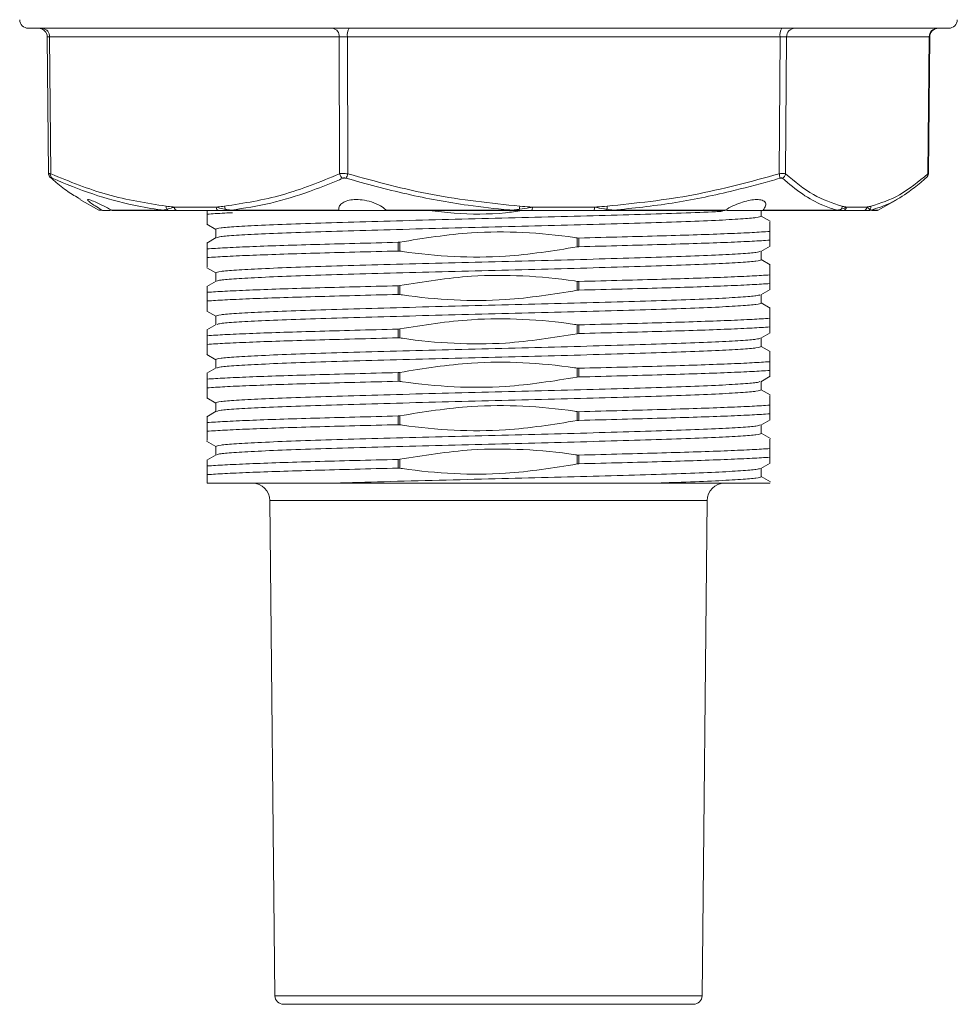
# Model space of a CAD drawing. Header units: millimetres. Extents: x 53 to 202, y 8 to 279.
# Tile 8 of 13: x 159 to 177, y 105 to 124. Entities that reach past the tile are written whole.
import ezdxf

# ---------------------------------------------------------------- set-up
doc = ezdxf.new("R2010")
doc.units = ezdxf.units.MM

msp = doc.modelspace()

# ---------------------------------------------------------------- linework, layer by layer
at = {"color": 7, "linetype": 'Continuous', "lineweight": 15}
for p, q in [((158.9761, 123.3433), (158.8108, 123.3433)), ((176.4658, 123.3433), (158.9761, 123.3433)), ((159.1723, 123.1783), (159.1982, 120.5547)), ((164.774, 123.1781), (159.2134, 123.1781)), ((159.2134, 123.1781), (159.2394, 120.5508)), ((164.7825, 120.5508), (164.774, 123.1781)), ((164.9316, 123.1781), (164.9402, 120.5508)), ((173.231, 123.1781), (164.9316, 123.1781)), ((173.2136, 120.5508), (173.231, 123.1781)), ((173.3566, 123.1781), (173.3392, 120.5508)), ((176.0954, 123.1781), (173.3566, 123.1781)), ((176.0694, 120.5508), (176.0954, 123.1781)), ((176.0784, 120.5547), (176.1043, 123.1783)), ((159.8, 120.0605), (160.1607, 119.8523)), ((175.116, 119.8523), (175.4767, 120.0605)), ((160.2547, 119.8433), (160.3833, 119.8433)), ((160.4091, 119.8523), (161.4058, 119.8523)), ((161.4336, 119.8433), (160.4439, 119.8433)), ((161.6148, 119.9094), (162.4156, 119.9094)), ((162.4658, 119.8433), (161.665, 119.8433)), ((162.2383, 119.8433), (162.2383, 119.7728)), ((162.7002, 119.8523), (164.765, 119.8523)), ((164.7685, 119.8433), (162.7222, 119.8433)), ((164.7685, 119.8433), (165.6767, 119.8433)), ((165.6789, 119.8523), (168.1002, 119.8523)), ((168.0982, 119.8433), (165.6974, 119.8433)), ((169.6606, 119.8433), (168.4654, 119.8433)), ((168.4782, 119.9094), (169.6734, 119.9094)), ((172.152, 119.8433), (170.0214, 119.8433)), ((170.0321, 119.8523), (172.1803, 119.8523)), ((172.2036, 119.8433), (172.8919, 119.8433)), ((172.8716, 119.7352), (172.8716, 119.8433)), ((174.3029, 119.8433), (172.8919, 119.8433)), ((172.9082, 119.8523), (174.3327, 119.8523)), ((174.8331, 119.8433), (174.4387, 119.8433)), ((174.5018, 119.9094), (174.8962, 119.9094)), ((175.0826, 119.8433), (174.9912, 119.8433)), ((162.2431, 119.7762), (162.2383, 119.7728)), ((173.0438, 119.6387), (172.8716, 119.7382)), ((162.2329, 119.5813), (162.405, 119.4818)), ((162.405, 119.4848), (162.405, 119.3215)), ((173.0335, 119.4438), (173.0383, 119.4472)), ((173.0335, 119.4438), (173.0335, 119.2771)), ((173.0383, 119.4472), (173.0383, 119.2751)), ((162.4121, 119.3256), (162.2327, 119.222)), ((169.3406, 119.3199), (169.3712, 119.3179)), ((169.3406, 119.3199), (169.3406, 119.1478)), ((169.3712, 119.3179), (169.3712, 119.1512)), ((173.0383, 119.2751), (173.0335, 119.2771)), ((162.2383, 119.1116), (162.2431, 119.1096)), ((162.2383, 119.1116), (162.2383, 118.9395)), ((162.2431, 119.1096), (162.2431, 118.9429)), ((165.9054, 119.2355), (165.936, 119.2389)), ((165.9054, 119.2355), (165.9054, 119.0688)), ((165.936, 119.0668), (165.9054, 119.0688)), ((165.936, 119.2389), (165.936, 119.0668)), ((169.3712, 119.1512), (169.3406, 119.1478)), ((172.8646, 119.0611), (173.0439, 119.1647)), ((172.8716, 118.9019), (172.8716, 119.0652)), ((162.2431, 118.9429), (162.2383, 118.9395)), ((173.0438, 118.8053), (172.8716, 118.9049)), ((162.2327, 118.748), (162.405, 118.6485)), ((162.405, 118.6515), (162.405, 118.4882)), ((173.0335, 118.6104), (173.0383, 118.6138)), ((173.0335, 118.6104), (173.0335, 118.4438)), ((173.0383, 118.6138), (173.0383, 118.4417)), ((162.4132, 118.4929), (162.2328, 118.3887)), ((165.9054, 118.4021), (165.936, 118.4056)), ((165.9054, 118.4021), (165.9054, 118.2355)), ((165.936, 118.4056), (165.936, 118.2335)), ((169.3406, 118.4865), (169.3712, 118.4845)), ((169.3406, 118.4865), (169.3406, 118.3144)), ((169.3712, 118.3179), (169.3406, 118.3144)), ((169.3712, 118.4845), (169.3712, 118.3179)), ((172.863, 118.2269), (173.0438, 118.3313)), ((173.0383, 118.4417), (173.0335, 118.4438)), ((162.2383, 118.2783), (162.2431, 118.2762)), ((162.2383, 118.2783), (162.2383, 118.1062)), ((162.2431, 118.2762), (162.2431, 118.1096)), ((165.936, 118.2335), (165.9054, 118.2355)), ((172.8716, 118.0685), (172.8716, 118.2318)), ((162.2431, 118.1096), (162.2383, 118.1062)), ((173.0439, 117.9719), (172.8716, 118.0715)), ((162.2328, 117.9146), (162.405, 117.8151)), ((162.405, 117.8181), (162.405, 117.6548)), ((173.0335, 117.7771), (173.0383, 117.7805)), ((173.0335, 117.7771), (173.0335, 117.6104)), ((173.0383, 117.7805), (173.0383, 117.6084)), ((162.4137, 117.6599), (162.2329, 117.5554)), ((165.9054, 117.5688), (165.936, 117.5722)), ((165.9054, 117.5688), (165.9054, 117.4021)), ((165.936, 117.5722), (165.936, 117.4001)), ((169.3406, 117.6532), (169.3712, 117.6512)), ((169.3406, 117.6532), (169.3406, 117.4811)), ((169.3712, 117.6512), (169.3712, 117.4845)), ((173.0383, 117.6084), (173.0335, 117.6104)), ((162.2383, 117.4449), (162.2431, 117.4429)), ((162.2383, 117.4449), (162.2383, 117.2728)), ((162.2431, 117.4429), (162.2431, 117.2762)), ((165.936, 117.4001), (165.9054, 117.4021)), ((169.3712, 117.4845), (169.3406, 117.4811)), ((172.8649, 117.3946), (173.0439, 117.4981)), ((172.8716, 117.2352), (172.8716, 117.3985)), ((162.2431, 117.2762), (162.2383, 117.2728)), ((173.0439, 117.1386), (172.8716, 117.2382)), ((162.2328, 117.0813), (162.405, 116.9818)), ((162.405, 116.9848), (162.405, 116.8215)), ((162.4126, 116.8259), (162.2328, 116.722)), ((169.3406, 116.8199), (169.3712, 116.8179)), ((169.3406, 116.8199), (169.3406, 116.6478)), ((169.3712, 116.8179), (169.3712, 116.6512)), ((173.0335, 116.9438), (173.0383, 116.9472)), ((173.0335, 116.9438), (173.0335, 116.7771)), ((173.0383, 116.9472), (173.0383, 116.7751)), ((162.2383, 116.6116), (162.2431, 116.6096)), ((162.2383, 116.6116), (162.2383, 116.4395)), ((162.2431, 116.6096), (162.2431, 116.4429)), ((165.9054, 116.7355), (165.936, 116.7389)), ((165.9054, 116.7355), (165.9054, 116.5688)), ((165.936, 116.7389), (165.936, 116.5668)), ((169.3712, 116.6512), (169.3406, 116.6478)), ((172.8629, 116.5601), (173.0438, 116.6646)), ((173.0383, 116.7751), (173.0335, 116.7771)), ((162.2431, 116.4429), (162.2383, 116.4395)), ((165.936, 116.5668), (165.9054, 116.5688)), ((172.8716, 116.4019), (172.8716, 116.5652)), ((162.2327, 116.248), (162.405, 116.1485)), ((173.0438, 116.3054), (172.8716, 116.4048)), ((162.405, 116.1515), (162.405, 115.9882)), ((173.0335, 116.1104), (173.0383, 116.1138)), ((173.0335, 116.1104), (173.0335, 115.9438)), ((173.0383, 116.1138), (173.0383, 115.9417)), ((162.4118, 115.9921), (162.2327, 115.8886)), ((165.9054, 115.9021), (165.936, 115.9056)), ((165.9054, 115.9021), (165.9054, 115.7355)), ((165.936, 115.9056), (165.936, 115.7335)), ((169.3406, 115.9865), (169.3712, 115.9845)), ((169.3406, 115.9865), (169.3406, 115.8144)), ((169.3712, 115.9845), (169.3712, 115.8179)), ((173.0383, 115.9417), (173.0335, 115.9438)), ((162.2383, 115.7783), (162.2431, 115.7762)), ((162.2383, 115.7783), (162.2383, 115.6062)), ((162.2431, 115.7762), (162.2431, 115.6096)), ((165.936, 115.7335), (165.9054, 115.7355)), ((169.3712, 115.8179), (169.3406, 115.8144)), ((172.8644, 115.7276), (173.0439, 115.8314)), ((172.8716, 115.5685), (172.8716, 115.7318)), ((162.2431, 115.6096), (162.2383, 115.6062)), ((173.0477, 115.4697), (172.8716, 115.5715)), ((162.2265, 115.4183), (162.405, 115.3152)), ((162.405, 115.3181), (162.405, 115.1549)), ((162.4124, 115.1592), (162.2327, 115.0553)), ((169.3406, 115.1532), (169.3712, 115.1512)), ((169.3406, 115.1532), (169.3406, 114.9811)), ((169.3712, 115.1512), (169.3712, 114.9845)), ((173.0335, 115.2771), (173.0383, 115.2805)), ((173.0335, 115.2771), (173.0335, 115.1104)), ((173.0383, 115.1084), (173.0335, 115.1104)), ((173.0383, 115.2805), (173.0383, 115.1084)), ((162.2383, 114.9449), (162.2431, 114.9429)), ((162.2383, 114.9449), (162.2383, 114.7728)), ((162.2431, 114.9429), (162.2431, 114.7762)), ((165.9054, 115.0688), (165.936, 115.0722)), ((165.9054, 115.0688), (165.9054, 114.9021)), ((165.936, 115.0722), (165.936, 114.9001)), ((169.3712, 114.9845), (169.3406, 114.9811)), ((172.8638, 114.8939), (173.0438, 114.998)), ((162.2431, 114.7762), (162.2383, 114.7728)), ((162.2383, 114.7728), (162.2383, 114.61)), ((165.936, 114.9001), (165.9054, 114.9021)), ((172.8716, 114.7352), (172.8716, 114.8985)), ((173.0494, 114.6355), (172.8716, 114.7382)), ((164.5684, 114.61), (170.7083, 114.61)), ((173.0383, 114.61), (173.0383, 114.6164)), ((163.4418, 114.2802), (163.5413, 104.7749)), ((171.7353, 104.7749), (171.8349, 114.2802)), ((171.5687, 104.61), (163.708, 104.61))]:
    msp.add_line(p, q, dxfattribs=at)
at = {"color": 8, "linetype": 'Continuous', "lineweight": 15}
for p, q in [((160.1607, 119.8523), (160.223, 119.8523)), ((162.2431, 119.8433), (162.2431, 119.7762)), ((174.9703, 119.8523), (175.116, 119.8523)), ((171.8349, 114.2802), (163.4418, 114.2802)), ((163.5413, 104.7749), (167.6383, 104.7749)), ((167.6383, 104.7749), (171.7353, 104.7749))]:
    msp.add_line(p, q, dxfattribs=at)
at = {"color": 7, "linetype": 'Continuous', "lineweight": 15, "flags": 128}
for points in [[(159.2354, 120.4769), (159.242, 120.4717), (159.2528, 120.4651)], [(176.0239, 120.4651), (176.0347, 120.4717), (176.0411, 120.4768)], [(169.9129, 119.8701), (169.9117, 119.8642), (169.9104, 119.8589), (169.9089, 119.8543), (169.9073, 119.8504), (169.9056, 119.8473), (169.9038, 119.8451), (169.9019, 119.8438), (169.9001, 119.8433)]]:
    msp.add_lwpolyline(points, dxfattribs=at)
at = {"color": 7, "linetype": 'Continuous', "lineweight": 15}
for centre, radius, start, end in [((158.8108, 123.51), 0.1667, 180.5, 270), ((176.4658, 123.51), 0.1667, 270, 359.5), ((159.0056, 123.1767), 0.1667, 0.86955, 90), ((159.0642, 123.195), 0.1502, 353.52813, 80.94874), ((164.6248, 123.195), 0.1502, 353.52813, 80.94874), ((165.1696, 123.2176), 0.2412, 148.58484, 189.42263), ((173.4689, 123.2176), 0.2412, 148.58484, 189.42263), ((173.5188, 123.1811), 0.1623, 91.61164, 181.06081), ((176.2576, 123.1811), 0.1623, 91.61164, 181.06081), ((176.271, 123.1767), 0.1667, 90, 179.77997), ((159.3206, 120.5288), 0.0841, 164.86419, 229.27135), ((164.9069, 120.5732), 0.1264, 190.2107, 238.83426), ((164.6263, 120.6298), 0.3237, 329.40705, 345.87129), ((172.9574, 120.4667), 0.2696, 359.66342, 18.18599), ((173.2319, 120.5629), 0.1079, 295.02329, 353.59013), ((161.4339, 119.892), 0.0487, 234.74658, 269.61028), ((161.5728, 119.9233), 0.1187, 177.22034, 206.61174), ((161.5108, 119.8931), 0.0498, 207.43096, 267.42094), ((161.6744, 119.9026), 0.0601, 173.52813, 260.94874), ((162.4752, 119.9026), 0.0601, 173.52813, 260.94874), ((162.7019, 119.9347), 0.1262, 182.54321, 210.75975), ((162.635, 119.8888), 0.0455, 204.15352, 266.14457), ((162.7229, 119.8768), 0.0335, 227.15167, 268.67917), ((168.0836, 119.8514), 0.0167, 331.05885, 2.97742), ((168.1923, 119.8668), 0.039, 323.01801, 4.92746), ((167.8035, 119.9561), 0.4361, 348.63386, 356.44817), ((168.383, 119.8936), 0.0965, 328.58484, 9.42263), ((169.5783, 119.8936), 0.0965, 328.58484, 9.42263), ((169.4864, 119.8994), 0.4275, 356.07757, 3.98171), ((170.0189, 119.8572), 0.0141, 280.36117, 339.49857), ((174.3027, 119.8983), 0.055, 270.20897, 303.11575), ((174.3524, 119.904), 0.0606, 270.63798, 326.08391), ((174.3177, 119.9321), 0.1053, 323.91666, 358.32711), ((174.4369, 119.9082), 0.0649, 271.61164, 1.06081), ((174.8313, 119.9082), 0.0649, 271.61164, 1.06081), ((174.9061, 119.9066), 0.0633, 270.33073, 324.78926), ((174.9375, 119.9077), 0.0644, 270.03168, 300.53691), ((174.8738, 119.9273), 0.1016, 325.74791, 1.00356), ((175.0826, 119.91), 0.0667, 270, 300), ((163.1085, 114.2767), 0.3333, 0.6, 90), ((172.1682, 114.2767), 0.3333, 90, 179.4), ((163.708, 104.7767), 0.1667, 180.6, 270), ((171.5687, 104.7767), 0.1667, 270, 359.4)]:
    msp.add_arc(centre, radius, start, end, dxfattribs=at)
at = {"color": 8, "linetype": 'Continuous', "lineweight": 15}
msp.add_arc((175.9817, 120.542), 0.0882, 312.36502, 5.75951, dxfattribs=at)
for centre, major_axis, start_param, end_param in [((159.339, 123.1767), (0.1667, -0.0016), 2.424228, 3.140662), ((175.9376, 123.1767), (0.1667, 0.0016), 5.9533964, 6.2843006)]:
    msp.add_ellipse(centre, major_axis=major_axis, ratio=0.0019402, start_param=start_param, end_param=end_param, dxfattribs=at)
at = {"color": 7, "linetype": 'Continuous', "lineweight": 15}
for centre, major_axis, ratio, start_param, end_param in [((164.8995, 123.1767), (0.1667, -0.0005), 0.0095331, 1.3770602, 2.4242138), ((173.1989, 123.1767), (0.1667, 0.0011), 0.0075912, 0.3296591, 1.3768127)]:
    msp.add_ellipse(centre, major_axis=major_axis, ratio=ratio, start_param=start_param, end_param=end_param, dxfattribs=at)
at = {"color": 8, "linetype": 'Continuous', "lineweight": 15}
for points, knots in [([(159.1999, 120.5547), (159.1995, 120.5551), (159.198, 120.5564), (159.2103, 120.5555), (159.2297, 120.5523), (159.2394, 120.5508)], [0, 0, 0, 0, 0.16187373, 0.58519888, 1, 1, 1, 1]), ([(176.0694, 120.5508), (176.072, 120.5517), (176.0775, 120.5537), (176.077, 120.5544), (176.0767, 120.5547)], [0, 0, 0, 0, 0.4748711, 1, 1, 1, 1])]:
    msp.add_open_spline(points, degree=3, knots=knots, dxfattribs=at)
at = {"color": 7, "linetype": 'Continuous', "lineweight": 15}
for points, knots in [([(159.1991, 120.5547), (159.1992, 120.548), (159.1995, 120.5332), (159.2073, 120.5125), (159.2182, 120.4947), (159.2283, 120.4833), (159.2338, 120.4786), (159.2355, 120.4771)], [0, 0, 0, 0, 0.2173738, 0.4790818, 0.7075879, 0.9070169, 1, 1, 1, 1]), ([(159.2394, 120.5508), (159.6014, 120.4027), (160.3292, 120.105), (161.0779, 119.9879), (161.4542, 119.9291)], [0, 0, 0, 0, 0.4973797, 1, 1, 1, 1]), ([(159.2657, 120.4651), (159.2618, 120.4667), (159.2539, 120.4699), (159.2487, 120.4706), (159.249, 120.4686), (159.2518, 120.466), (159.2528, 120.4651)], [0, 0, 0, 0, 0.2859105, 0.5727354, 0.8483349, 1, 1, 1, 1]), ([(159.2528, 120.4651), (159.2735, 120.4469), (159.3774, 120.3562), (159.5601, 120.207), (159.7245, 120.1131), (159.8041, 120.0676)], [0, 0, 0, 0, 0.1142713, 0.5714426, 1, 1, 1, 1]), ([(161.4058, 119.8523), (161.3896, 119.8542), (161.1986, 119.8768), (160.7427, 119.9552), (160.0422, 120.1466), (159.525, 120.3587), (159.2657, 120.4651)], [0, 0, 0, 0, 0.0223282, 0.2635092, 0.6307845, 1, 1, 1, 1]), ([(162.5759, 119.9291), (162.9471, 119.987), (163.6942, 120.1037), (164.4183, 120.4011), (164.7825, 120.5508)], [0, 0, 0, 0, 0.4968726, 1, 1, 1, 1]), ([(164.8415, 120.4651), (164.7993, 120.4469), (164.5885, 120.3559), (164.1304, 120.1787), (163.4597, 119.9693), (162.9538, 119.8914), (162.7002, 119.8523)], [0, 0, 0, 0, 0.0602703, 0.3013971, 0.6497219, 1, 1, 1, 1]), ([(164.7825, 120.5508), (164.7885, 120.5517), (164.8056, 120.5542), (164.8418, 120.5562), (164.8905, 120.5556), (164.9238, 120.5524), (164.9402, 120.5508)], [0, 0, 0, 0, 0.1495992, 0.4263689, 0.7161015, 1, 1, 1, 1]), ([(164.9049, 120.4651), (164.8984, 120.4667), (164.8852, 120.4699), (164.8653, 120.4706), (164.8507, 120.4686), (164.8439, 120.466), (164.8415, 120.4651)], [0, 0, 0, 0, 0.2859105, 0.5727354, 0.8483349, 1, 1, 1, 1]), ([(168.1002, 119.8523), (168.0761, 119.8542), (167.7909, 119.8768), (167.1102, 119.9552), (166.0642, 120.1466), (165.292, 120.3587), (164.9049, 120.4651)], [0, 0, 0, 0, 0.0223282, 0.2635092, 0.6307845, 1, 1, 1, 1]), ([(164.9402, 120.5508), (165.4788, 120.4027), (166.5618, 120.105), (167.6779, 119.9879), (168.2388, 119.9291)], [0, 0, 0, 0, 0.49737967, 1, 1, 1, 1]), ([(169.9129, 119.9291), (170.4677, 119.987), (171.5841, 120.1037), (172.6682, 120.4011), (173.2136, 120.5508)], [0, 0, 0, 0, 0.4968726, 1, 1, 1, 1]), ([(173.2271, 120.4651), (173.1641, 120.4469), (172.8494, 120.3559), (172.1659, 120.1787), (171.1654, 119.9693), (170.4106, 119.8914), (170.0321, 119.8523)], [0, 0, 0, 0, 0.0602703, 0.3013971, 0.6497219, 1, 1, 1, 1]), ([(173.2136, 120.5508), (173.222, 120.5517), (173.246, 120.5542), (173.2829, 120.5562), (173.319, 120.5556), (173.3325, 120.5524), (173.3392, 120.5508)], [0, 0, 0, 0, 0.1495992, 0.4263689, 0.7161015, 1, 1, 1, 1]), ([(173.2776, 120.4651), (173.2749, 120.4667), (173.2696, 120.4699), (173.2549, 120.4706), (173.2399, 120.4686), (173.2304, 120.466), (173.2271, 120.4651)], [0, 0, 0, 0, 0.2859105, 0.5727354, 0.8483349, 1, 1, 1, 1]), ([(174.3327, 119.8523), (174.3248, 119.8542), (174.2306, 119.8768), (174.0058, 119.9552), (173.6602, 120.1466), (173.4054, 120.3587), (173.2776, 120.4651)], [0, 0, 0, 0, 0.0223282, 0.2635092, 0.6307845, 1, 1, 1, 1]), ([(173.3392, 120.5508), (173.5158, 120.4027), (173.8709, 120.105), (174.2383, 119.9879), (174.4229, 119.9291)], [0, 0, 0, 0, 0.4973797, 1, 1, 1, 1]), ([(176.0239, 120.4651), (176.0031, 120.4469), (175.8992, 120.3559), (175.6738, 120.1787), (175.344, 119.9693), (175.0951, 119.8914), (174.9703, 119.8523)], [0, 0, 0, 0, 0.06027034, 0.30139713, 0.6497219, 1, 1, 1, 1]), ([(174.9754, 119.9291), (175.1589, 119.987), (175.5282, 120.1037), (175.8882, 120.4011), (176.0694, 120.5508)], [0, 0, 0, 0, 0.4968726, 1, 1, 1, 1]), ([(176.0409, 120.4769), (176.0415, 120.4773), (176.0463, 120.4811), (176.0569, 120.4926), (176.071, 120.5151), (176.0791, 120.5379), (176.0776, 120.5521), (176.0773, 120.5548)], [0, 0, 0, 0, 0.0306128, 0.2535376, 0.5381442, 0.9114137, 1, 1, 1, 1]), ([(160.4091, 119.8523), (160.3548, 119.8812), (160.2407, 119.942), (160.0894, 120.0124), (159.9851, 120.0524), (159.9411, 120.0589), (159.9479, 120.0393), (159.9986, 119.9972), (160.0904, 119.9343), (160.1774, 119.8805), (160.223, 119.8523)], [0, 0, 0, 0, 0.1346573, 0.2833738, 0.4154942, 0.5310698, 0.6393323, 0.749519, 0.868839, 1, 1, 1, 1]), ([(165.6789, 119.8523), (165.6438, 119.8812), (165.5698, 119.942), (165.404, 120.0124), (165.2234, 120.0524), (165.0621, 120.0589), (164.9316, 120.0393), (164.8338, 119.9972), (164.7697, 119.9343), (164.7666, 119.8805), (164.765, 119.8523)], [0, 0, 0, 0, 0.1346573, 0.2833738, 0.4154942, 0.5310698, 0.6393323, 0.749519, 0.868839, 1, 1, 1, 1]), ([(172.9082, 119.8523), (172.9273, 119.8812), (172.9674, 119.942), (172.953, 120.0124), (172.8766, 120.0524), (172.7593, 120.0589), (172.6221, 120.0393), (172.4734, 119.9972), (172.3176, 119.9343), (172.2275, 119.8805), (172.1803, 119.8523)], [0, 0, 0, 0, 0.1346573, 0.2833738, 0.4154942, 0.5310698, 0.6393323, 0.749519, 0.868839, 1, 1, 1, 1]), ([(160.223, 119.8523), (160.2297, 119.849), (160.2398, 119.844), (160.251, 119.8435), (160.2547, 119.8433)], [0, 0, 0, 0, 0.6673535, 1, 1, 1, 1]), ([(160.4439, 119.8433), (160.4357, 119.844), (160.4235, 119.8451), (160.4127, 119.8505), (160.4091, 119.8523)], [0, 0, 0, 0, 0.66725601, 1, 1, 1, 1]), ([(161.4058, 119.8523), (161.414, 119.8552), (161.4311, 119.8613), (161.4545, 119.8671), (161.4666, 119.8701)], [0, 0, 0, 0, 0.4797764, 1, 1, 1, 1]), ([(161.5086, 119.8433), (161.4949, 119.8433), (161.469, 119.8433), (161.4449, 119.8433), (161.4336, 119.8433)], [0, 0, 0, 0, 0.5266032, 1, 1, 1, 1]), ([(161.4542, 119.9291), (161.498, 119.9242), (161.5515, 119.9182), (161.605, 119.9108), (161.6148, 119.9094)], [0, 0, 0, 0, 0.817072, 1, 1, 1, 1]), ([(161.4666, 119.8701), (161.5041, 119.8798), (161.5507, 119.8918), (161.6043, 119.9065), (161.6148, 119.9094)], [0, 0, 0, 0, 0.8054328, 1, 1, 1, 1]), ([(161.665, 119.8433), (161.6546, 119.8433), (161.601, 119.8433), (161.5499, 119.8433), (161.5086, 119.8433)], [0, 0, 0, 0, 0.1936075, 1, 1, 1, 1]), ([(162.405, 119.4848), (162.4246, 119.4937), (162.4637, 119.5114), (162.7747, 119.5365), (163.2578, 119.5628), (163.9143, 119.5895), (164.7119, 119.6148), (165.6221, 119.6408), (166.6112, 119.6675), (167.6383, 119.6931), (168.6656, 119.7188), (169.6539, 119.7455), (170.5668, 119.7716), (171.3543, 119.7968), (171.8843, 119.8173), (172.0857, 119.8286), (172.1308, 119.8311)], [0, 0, 0, 0, 0.0756119, 0.1501433, 0.2255793, 0.3013089, 0.3759677, 0.4511704, 0.5269591, 0.6018722, 0.6767852, 0.7525739, 0.8277766, 0.9024354, 0.978165, 1, 1, 1, 1]), ([(162.4156, 119.9094), (162.4253, 119.9108), (162.4787, 119.9182), (162.5322, 119.9242), (162.5759, 119.9291)], [0, 0, 0, 0, 0.182928, 1, 1, 1, 1]), ([(162.4156, 119.9094), (162.4569, 119.8989), (162.5135, 119.8845), (162.5765, 119.8732), (162.5935, 119.8701)], [0, 0, 0, 0, 0.7303679, 1, 1, 1, 1]), ([(162.632, 119.8433), (162.6166, 119.8433), (162.56, 119.8433), (162.5055, 119.8433), (162.4658, 119.8433)], [0, 0, 0, 0, 0.2705051, 1, 1, 1, 1]), ([(162.5935, 119.8701), (162.6091, 119.8674), (162.6426, 119.8617), (162.6801, 119.8555), (162.7002, 119.8523)], [0, 0, 0, 0, 0.466474, 1, 1, 1, 1]), ([(162.7222, 119.8433), (162.7059, 119.8433), (162.675, 119.8433), (162.6458, 119.8433), (162.632, 119.8433)], [0, 0, 0, 0, 0.5274223, 1, 1, 1, 1]), ([(164.765, 119.8523), (164.7655, 119.849), (164.7663, 119.844), (164.7679, 119.8435), (164.7685, 119.8433)], [0, 0, 0, 0, 0.6673535, 1, 1, 1, 1]), ([(165.6974, 119.8433), (165.6933, 119.844), (165.6871, 119.8451), (165.681, 119.8505), (165.6789, 119.8523)], [0, 0, 0, 0, 0.667256, 1, 1, 1, 1]), ([(168.2768, 119.8433), (168.1727, 119.8286), (167.743, 119.7675), (167.1436, 119.7737), (166.6566, 119.8261), (166.4964, 119.8433)], [0, 0, 0, 0, 0.1766282, 0.7290845, 1, 1, 1, 1]), ([(168.2234, 119.8433), (168.2015, 119.8433), (168.1599, 119.8433), (168.118, 119.8433), (168.0982, 119.8433)], [0, 0, 0, 0, 0.5266032, 1, 1, 1, 1]), ([(168.1002, 119.8523), (168.1211, 119.8552), (168.1645, 119.8613), (168.2083, 119.8671), (168.2311, 119.8701)], [0, 0, 0, 0, 0.4797764, 1, 1, 1, 1]), ([(168.4654, 119.8433), (168.4498, 119.8433), (168.3695, 119.8433), (168.2886, 119.8433), (168.2234, 119.8433)], [0, 0, 0, 0, 0.19360747, 1, 1, 1, 1]), ([(168.2311, 119.8701), (168.298, 119.8798), (168.3811, 119.8918), (168.4624, 119.9065), (168.4782, 119.9094)], [0, 0, 0, 0, 0.8054328, 1, 1, 1, 1]), ([(168.2388, 119.9291), (168.3041, 119.9242), (168.3839, 119.9182), (168.4636, 119.9108), (168.4782, 119.9094)], [0, 0, 0, 0, 0.817072, 1, 1, 1, 1]), ([(169.9001, 119.8433), (169.8786, 119.8433), (169.7991, 119.8433), (169.719, 119.8433), (169.6606, 119.8433)], [0, 0, 0, 0, 0.2705051, 1, 1, 1, 1]), ([(169.6734, 119.9094), (169.688, 119.9108), (169.7678, 119.9182), (169.8476, 119.9242), (169.9129, 119.9291)], [0, 0, 0, 0, 0.182928, 1, 1, 1, 1]), ([(169.6734, 119.9094), (169.7324, 119.8989), (169.8131, 119.8845), (169.8917, 119.8732), (169.9129, 119.8701)], [0, 0, 0, 0, 0.7303679, 1, 1, 1, 1]), ([(170.0214, 119.8433), (170.0003, 119.8433), (169.9601, 119.8433), (169.9193, 119.8433), (169.9001, 119.8433)], [0, 0, 0, 0, 0.5274223, 1, 1, 1, 1]), ([(169.9129, 119.8701), (169.9321, 119.8674), (169.9733, 119.8617), (170.0117, 119.8555), (170.0321, 119.8523)], [0, 0, 0, 0, 0.46647403, 1, 1, 1, 1]), ([(172.1803, 119.8523), (172.1741, 119.849), (172.1649, 119.844), (172.1552, 119.8435), (172.152, 119.8433)], [0, 0, 0, 0, 0.66735349, 1, 1, 1, 1]), ([(172.8919, 119.8433), (172.8959, 119.844), (172.9018, 119.8451), (172.9066, 119.8505), (172.9082, 119.8523)], [0, 0, 0, 0, 0.667256, 1, 1, 1, 1]), ([(174.3531, 119.8433), (174.3449, 119.8433), (174.3292, 119.8433), (174.3114, 119.8433), (174.3029, 119.8433)], [0, 0, 0, 0, 0.5266032, 1, 1, 1, 1]), ([(174.3327, 119.8523), (174.3454, 119.8552), (174.3717, 119.8613), (174.3921, 119.8671), (174.4028, 119.8701)], [0, 0, 0, 0, 0.4797764, 1, 1, 1, 1]), ([(174.4387, 119.8433), (174.4335, 119.8433), (174.4068, 119.8433), (174.3771, 119.8433), (174.3531, 119.8433)], [0, 0, 0, 0, 0.1936075, 1, 1, 1, 1]), ([(174.4028, 119.8701), (174.4322, 119.8798), (174.4687, 119.8918), (174.4964, 119.9065), (174.5018, 119.9094)], [0, 0, 0, 0, 0.8054328, 1, 1, 1, 1]), ([(174.4229, 119.9291), (174.4444, 119.9242), (174.4707, 119.9182), (174.497, 119.9108), (174.5018, 119.9094)], [0, 0, 0, 0, 0.817072, 1, 1, 1, 1]), ([(174.9064, 119.8433), (174.9002, 119.8433), (174.8774, 119.8433), (174.8518, 119.8433), (174.8331, 119.8433)], [0, 0, 0, 0, 0.2705051, 1, 1, 1, 1]), ([(174.8962, 119.9094), (174.901, 119.9108), (174.9274, 119.9182), (174.9538, 119.9242), (174.9754, 119.9291)], [0, 0, 0, 0, 0.182928, 1, 1, 1, 1]), ([(174.8962, 119.9094), (174.9138, 119.8989), (174.9378, 119.8845), (174.9535, 119.8732), (174.9578, 119.8701)], [0, 0, 0, 0, 0.7303679, 1, 1, 1, 1]), ([(174.9376, 119.8433), (174.9327, 119.8433), (174.9234, 119.8433), (174.9119, 119.8433), (174.9064, 119.8433)], [0, 0, 0, 0, 0.5274223, 1, 1, 1, 1]), ([(174.9578, 119.8701), (174.9613, 119.8674), (174.969, 119.8617), (174.9698, 119.8555), (174.9703, 119.8523)], [0, 0, 0, 0, 0.466474, 1, 1, 1, 1]), ([(162.2383, 119.7728), (162.2383, 119.6937), (162.2383, 119.5815), (162.2383, 119.5886), (162.2383, 119.5907)], [0, 0, 0, 0, 0.7049344, 1, 1, 1, 1]), ([(162.2431, 119.7762), (162.3397, 119.783), (162.4661, 119.7919), (162.6746, 119.8011), (162.7238, 119.8033)], [0, 0, 0, 0, 0.7642897, 1, 1, 1, 1]), ([(172.8716, 119.7352), (172.852, 119.7263), (172.813, 119.7086), (172.502, 119.6835), (172.0188, 119.6572), (171.3623, 119.6305), (170.5647, 119.6052), (169.6545, 119.5792), (168.6655, 119.5525), (167.6383, 119.5269), (166.6112, 119.5012), (165.6221, 119.4745), (164.7119, 119.4485), (163.9144, 119.4232), (163.2574, 119.3965), (162.7761, 119.3702), (162.4807, 119.3469), (162.4431, 119.3311), (162.4263, 119.3241)], [0, 0, 0, 0, 0.0636535, 0.1263974, 0.1899028, 0.2536555, 0.3165066, 0.3798156, 0.4436179, 0.5066832, 0.5697484, 0.6335507, 0.6968597, 0.7597109, 0.8234635, 0.8869689, 0.9497128, 1, 1, 1, 1]), ([(173.0383, 119.4472), (173.0383, 119.5263), (173.0383, 119.6385), (173.0383, 119.6314), (173.0383, 119.6293)], [0, 0, 0, 0, 0.7051432, 1, 1, 1, 1]), ([(165.936, 119.2389), (166.3936, 119.3127), (167.1764, 119.4389), (168.3034, 119.439), (168.979, 119.3739), (169.3241, 119.3223), (169.3406, 119.3199)], [0, 0, 0, 0, 0.4057124, 0.6939936, 0.9853821, 1, 1, 1, 1]), ([(169.3712, 119.3179), (169.6533, 119.325), (170.214, 119.3393), (170.9771, 119.3599), (171.6613, 119.3804), (172.2443, 119.4018), (172.7212, 119.4232), (172.9299, 119.437), (173.0335, 119.4438)], [0, 0, 0, 0, 0.1677073, 0.3333623, 0.498974, 0.6666961, 0.8344029, 1, 1, 1, 1]), ([(169.3712, 119.1512), (169.6533, 119.1584), (170.214, 119.1726), (170.9771, 119.1932), (171.6613, 119.2137), (172.2443, 119.2352), (172.7212, 119.2566), (172.9299, 119.2703), (173.0335, 119.2771)], [0, 0, 0, 0, 0.1677073, 0.3333623, 0.498974, 0.6666961, 0.8344029, 1, 1, 1, 1]), ([(173.0383, 119.1743), (173.0383, 119.1711), (173.0383, 119.1607), (173.0383, 119.2208), (173.0383, 119.2726), (173.0383, 119.2751)], [0, 0, 0, 0, 0.2979262, 0.9660348, 1, 1, 1, 1]), ([(162.2383, 119.2123), (162.2383, 119.2155), (162.2383, 119.2259), (162.2383, 119.1659), (162.2383, 119.1141), (162.2383, 119.1116)], [0, 0, 0, 0, 0.2968982, 0.9659851, 1, 1, 1, 1]), ([(162.2431, 119.1096), (162.3468, 119.1164), (162.5554, 119.1301), (163.0323, 119.1515), (163.6153, 119.1729), (164.2995, 119.1935), (165.0627, 119.214), (165.6234, 119.2283), (165.9054, 119.2355)], [0, 0, 0, 0, 0.1655971, 0.3333039, 0.501026, 0.6666377, 0.8322927, 1, 1, 1, 1]), ([(162.2431, 118.9429), (162.3468, 118.9497), (162.5554, 118.9634), (163.0323, 118.9848), (163.6153, 119.0063), (164.2995, 119.0268), (165.0627, 119.0474), (165.6234, 119.0616), (165.9054, 119.0688)], [0, 0, 0, 0, 0.1655971, 0.3333039, 0.501026, 0.6666377, 0.8322927, 1, 1, 1, 1]), ([(162.405, 118.6515), (162.4246, 118.6604), (162.4637, 118.678), (162.7747, 118.7031), (163.2578, 118.7295), (163.9143, 118.7561), (164.7119, 118.7814), (165.6221, 118.8074), (166.6112, 118.8342), (167.6383, 118.8598), (168.6655, 118.8854), (169.6545, 118.9122), (170.5647, 118.9382), (171.3622, 118.9635), (172.0192, 118.9902), (172.5005, 119.0165), (172.7961, 119.0398), (172.8338, 119.0556), (172.8506, 119.0627)], [0, 0, 0, 0, 0.06364271, 0.12637596, 0.1898706, 0.25361241, 0.31645291, 0.37975119, 0.44354266, 0.50659718, 0.56965169, 0.63344317, 0.69674144, 0.75958194, 0.82332375, 0.88681839, 0.94955164, 1, 1, 1, 1]), ([(169.3406, 119.1478), (168.883, 119.074), (168.1003, 118.9477), (166.9732, 118.9477), (166.2977, 119.0128), (165.9525, 119.0643), (165.936, 119.0668)], [0, 0, 0, 0, 0.4057124, 0.6939936, 0.9853821, 1, 1, 1, 1]), ([(162.2383, 118.9395), (162.2383, 118.86), (162.2383, 118.7494), (162.2383, 118.7558), (162.2383, 118.7577)], [0, 0, 0, 0, 0.718427, 1, 1, 1, 1]), ([(172.8716, 118.9019), (172.852, 118.893), (172.813, 118.8753), (172.502, 118.8502), (172.0188, 118.8239), (171.3623, 118.7972), (170.5647, 118.7719), (169.6545, 118.7459), (168.6655, 118.7191), (167.6383, 118.6935), (166.6112, 118.6679), (165.6221, 118.6411), (164.7119, 118.6151), (163.9144, 118.5898), (163.2573, 118.5632), (162.7763, 118.5368), (162.4826, 118.5137), (162.4451, 118.4982), (162.4287, 118.4914)], [0, 0, 0, 0, 0.06374892, 0.12658686, 0.19018746, 0.25403564, 0.31698101, 0.38038491, 0.44428284, 0.50744258, 0.57060232, 0.63450025, 0.69790415, 0.76084952, 0.8246977, 0.8882983, 0.95113624, 1, 1, 1, 1]), ([(173.0383, 118.6138), (173.0383, 118.6931), (173.0383, 118.8045), (173.0383, 118.7977), (173.0383, 118.7958)], [0, 0, 0, 0, 0.7121289, 1, 1, 1, 1]), ([(165.936, 118.4056), (166.3936, 118.4794), (167.1764, 118.6056), (168.3034, 118.6056), (168.979, 118.5405), (169.3241, 118.489), (169.3406, 118.4865)], [0, 0, 0, 0, 0.4057124, 0.6939936, 0.9853821, 1, 1, 1, 1]), ([(169.3712, 118.4845), (169.6533, 118.4917), (170.214, 118.506), (170.9771, 118.5265), (171.6613, 118.5471), (172.2443, 118.5685), (172.7212, 118.5899), (172.9299, 118.6036), (173.0335, 118.6104)], [0, 0, 0, 0, 0.1677073, 0.3333623, 0.498974, 0.6666961, 0.8344029, 1, 1, 1, 1]), ([(162.2383, 118.3792), (162.2383, 118.3821), (162.2383, 118.3921), (162.2383, 118.3325), (162.2383, 118.2808), (162.2383, 118.2783)], [0, 0, 0, 0, 0.2849596, 0.9654075, 1, 1, 1, 1]), ([(162.2431, 118.2762), (162.3468, 118.283), (162.5554, 118.2968), (163.0323, 118.3182), (163.6153, 118.3396), (164.2995, 118.3601), (165.0627, 118.3807), (165.6234, 118.395), (165.9054, 118.4021)], [0, 0, 0, 0, 0.1655971, 0.3333039, 0.501026, 0.6666377, 0.8322927, 1, 1, 1, 1]), ([(169.3406, 118.3144), (168.883, 118.2406), (168.1003, 118.1144), (166.9732, 118.1144), (166.2977, 118.1795), (165.9525, 118.231), (165.936, 118.2335)], [0, 0, 0, 0, 0.40571235, 0.6939936, 0.98538208, 1, 1, 1, 1]), ([(169.3712, 118.3179), (169.6533, 118.325), (170.214, 118.3393), (170.9771, 118.3599), (171.6613, 118.3804), (172.2443, 118.4018), (172.7212, 118.4232), (172.9299, 118.437), (173.0335, 118.4438)], [0, 0, 0, 0, 0.1677073, 0.3333623, 0.498974, 0.6666961, 0.8344029, 1, 1, 1, 1]), ([(173.0383, 118.3408), (173.0383, 118.3379), (173.0383, 118.3281), (173.0383, 118.3875), (173.0383, 118.4392), (173.0383, 118.4417)], [0, 0, 0, 0, 0.2807522, 0.9652039, 1, 1, 1, 1]), ([(162.2431, 118.1096), (162.3468, 118.1164), (162.5554, 118.1301), (163.0323, 118.1515), (163.6153, 118.1729), (164.2995, 118.1935), (165.0627, 118.214), (165.6234, 118.2283), (165.9054, 118.2355)], [0, 0, 0, 0, 0.1655971, 0.3333039, 0.501026, 0.6666377, 0.8322927, 1, 1, 1, 1]), ([(162.405, 117.8181), (162.4246, 117.827), (162.4637, 117.8447), (162.7747, 117.8698), (163.2578, 117.8961), (163.9143, 117.9228), (164.7119, 117.9481), (165.6221, 117.9741), (166.6112, 118.0009), (167.6383, 118.0265), (168.6655, 118.0521), (169.6545, 118.0789), (170.5647, 118.1049), (171.3622, 118.1302), (172.0193, 118.1568), (172.5003, 118.1832), (172.7934, 118.2062), (172.8308, 118.2217), (172.8471, 118.2284)], [0, 0, 0, 0, 0.0637814, 0.1266514, 0.1902844, 0.2541651, 0.3171425, 0.3805788, 0.4445092, 0.5077012, 0.5708931, 0.6348236, 0.6982598, 0.7612372, 0.825118, 0.888751, 0.9516209, 1, 1, 1, 1]), ([(162.2383, 118.1062), (162.2383, 118.0269), (162.2383, 117.9154), (162.2383, 117.9222), (162.2383, 117.9242)], [0, 0, 0, 0, 0.71071853, 1, 1, 1, 1]), ([(172.8716, 118.0685), (172.852, 118.0596), (172.813, 118.042), (172.502, 118.0169), (172.0188, 117.9905), (171.3623, 117.9639), (170.5647, 117.9386), (169.6545, 117.9126), (168.6655, 117.8858), (167.6383, 117.8602), (166.6112, 117.8346), (165.6221, 117.8078), (164.7119, 117.7818), (163.9144, 117.7565), (163.2573, 117.7298), (162.7764, 117.7035), (162.4835, 117.6805), (162.446, 117.665), (162.4298, 117.6583)], [0, 0, 0, 0, 0.0637923, 0.126673, 0.1903169, 0.2542085, 0.3171968, 0.3806438, 0.4445852, 0.507788, 0.5709907, 0.6349321, 0.6983792, 0.7613674, 0.825259, 0.8889029, 0.9517836, 1, 1, 1, 1]), ([(173.0383, 117.7805), (173.0383, 117.8601), (173.0383, 117.9703), (173.0383, 117.964), (173.0383, 117.9623)], [0, 0, 0, 0, 0.7217839, 1, 1, 1, 1]), ([(165.936, 117.5722), (166.3936, 117.646), (167.1764, 117.7723), (168.3034, 117.7723), (168.979, 117.7072), (169.3241, 117.6557), (169.3406, 117.6532)], [0, 0, 0, 0, 0.4057124, 0.6939936, 0.9853821, 1, 1, 1, 1]), ([(169.3712, 117.6512), (169.6533, 117.6584), (170.214, 117.6726), (170.9771, 117.6932), (171.6613, 117.7137), (172.2443, 117.7352), (172.7212, 117.7566), (172.9299, 117.7703), (173.0335, 117.7771)], [0, 0, 0, 0, 0.1677073, 0.3333623, 0.498974, 0.6666961, 0.8344029, 1, 1, 1, 1]), ([(162.2383, 117.5459), (162.2383, 117.5487), (162.2383, 117.5585), (162.2383, 117.4992), (162.2383, 117.4474), (162.2383, 117.4449)], [0, 0, 0, 0, 0.2792139, 0.9651295, 1, 1, 1, 1]), ([(162.2431, 117.4429), (162.3468, 117.4497), (162.5554, 117.4634), (163.0323, 117.4848), (163.6153, 117.5063), (164.2995, 117.5268), (165.0627, 117.5474), (165.6234, 117.5616), (165.9054, 117.5688)], [0, 0, 0, 0, 0.1655971, 0.3333039, 0.501026, 0.6666377, 0.8322927, 1, 1, 1, 1]), ([(169.3712, 117.4845), (169.6533, 117.4917), (170.214, 117.506), (170.9771, 117.5265), (171.6613, 117.5471), (172.2443, 117.5685), (172.7212, 117.5899), (172.9299, 117.6036), (173.0335, 117.6104)], [0, 0, 0, 0, 0.1677073, 0.3333623, 0.498974, 0.6666961, 0.8344029, 1, 1, 1, 1]), ([(173.0383, 117.5077), (173.0383, 117.5044), (173.0383, 117.4939), (173.0383, 117.5541), (173.0383, 117.6059), (173.0383, 117.6084)], [0, 0, 0, 0, 0.3014492, 0.9662052, 1, 1, 1, 1]), ([(162.2431, 117.2762), (162.3468, 117.283), (162.5554, 117.2968), (163.0323, 117.3182), (163.6153, 117.3396), (164.2995, 117.3601), (165.0627, 117.3807), (165.6234, 117.395), (165.9054, 117.4021)], [0, 0, 0, 0, 0.1655971, 0.3333039, 0.501026, 0.6666377, 0.8322927, 1, 1, 1, 1]), ([(162.405, 116.9848), (162.4246, 116.9937), (162.4637, 117.0114), (162.7747, 117.0365), (163.2578, 117.0628), (163.9143, 117.0895), (164.7119, 117.1148), (165.6221, 117.1408), (166.6112, 117.1675), (167.6383, 117.1931), (168.6655, 117.2188), (169.6545, 117.2455), (170.5647, 117.2715), (171.3622, 117.2968), (172.0192, 117.3235), (172.5006, 117.3498), (172.7967, 117.3732), (172.8344, 117.3891), (172.8513, 117.3962)], [0, 0, 0, 0, 0.06361552, 0.12632196, 0.18978947, 0.25350405, 0.3163177, 0.37958892, 0.44335314, 0.50638071, 0.56940828, 0.6331725, 0.69644373, 0.75925738, 0.82297195, 0.88643946, 0.94914591, 1, 1, 1, 1]), ([(169.3406, 117.4811), (168.883, 117.4073), (168.1003, 117.2811), (166.9732, 117.281), (166.2977, 117.3461), (165.9525, 117.3977), (165.936, 117.4001)], [0, 0, 0, 0, 0.40571235, 0.6939936, 0.98538208, 1, 1, 1, 1]), ([(162.2383, 117.2728), (162.2383, 117.1935), (162.2383, 117.0821), (162.2383, 117.0889), (162.2383, 117.0909)], [0, 0, 0, 0, 0.71150425, 1, 1, 1, 1]), ([(172.8716, 117.2352), (172.852, 117.2263), (172.813, 117.2086), (172.502, 117.1835), (172.0188, 117.1572), (171.3623, 117.1305), (170.5647, 117.1052), (169.6545, 117.0792), (168.6655, 117.0525), (167.6383, 117.0269), (166.6112, 117.0012), (165.6221, 116.9745), (164.7119, 116.9485), (163.9144, 116.9232), (163.2574, 116.8965), (162.7762, 116.8702), (162.4815, 116.847), (162.4439, 116.8313), (162.4273, 116.8243)], [0, 0, 0, 0, 0.06369475, 0.12647928, 0.19002584, 0.25381976, 0.31671164, 0.38006167, 0.4439053, 0.50701136, 0.57011743, 0.63396106, 0.69731108, 0.76020296, 0.82399689, 0.88754344, 0.95032798, 1, 1, 1, 1]), ([(173.0383, 116.9472), (173.0383, 117.0266), (173.0383, 117.1374), (173.0383, 117.1309), (173.0383, 117.129)], [0, 0, 0, 0, 0.7173194, 1, 1, 1, 1]), ([(165.936, 116.7389), (166.3936, 116.8127), (167.1764, 116.9389), (168.3034, 116.939), (168.979, 116.8739), (169.3241, 116.8223), (169.3406, 116.8199)], [0, 0, 0, 0, 0.4057124, 0.6939936, 0.9853821, 1, 1, 1, 1]), ([(169.3712, 116.8179), (169.6533, 116.825), (170.214, 116.8393), (170.9771, 116.8599), (171.6613, 116.8804), (172.2443, 116.9018), (172.7212, 116.9232), (172.9299, 116.937), (173.0335, 116.9438)], [0, 0, 0, 0, 0.1677073, 0.3333623, 0.498974, 0.6666961, 0.8344029, 1, 1, 1, 1]), ([(162.2383, 116.7124), (162.2383, 116.7155), (162.2383, 116.7257), (162.2383, 116.6659), (162.2383, 116.6141), (162.2383, 116.6116)], [0, 0, 0, 0, 0.2913639, 0.9657173, 1, 1, 1, 1]), ([(162.2431, 116.6096), (162.3468, 116.6164), (162.5554, 116.6301), (163.0323, 116.6515), (163.6153, 116.6729), (164.2995, 116.6935), (165.0627, 116.714), (165.6234, 116.7283), (165.9054, 116.7355)], [0, 0, 0, 0, 0.1655971, 0.3333039, 0.501026, 0.6666377, 0.8322927, 1, 1, 1, 1]), ([(169.3406, 116.6478), (168.883, 116.574), (168.1003, 116.4477), (166.9732, 116.4477), (166.2977, 116.5128), (165.9525, 116.5643), (165.936, 116.5668)], [0, 0, 0, 0, 0.40571235, 0.6939936, 0.98538208, 1, 1, 1, 1]), ([(169.3712, 116.6512), (169.6533, 116.6584), (170.214, 116.6726), (170.9771, 116.6932), (171.6613, 116.7137), (172.2443, 116.7352), (172.7212, 116.7566), (172.9299, 116.7703), (173.0335, 116.7771)], [0, 0, 0, 0, 0.1677073, 0.3333623, 0.498974, 0.6666961, 0.8344029, 1, 1, 1, 1]), ([(173.0383, 116.6741), (173.0383, 116.6713), (173.0383, 116.6615), (173.0383, 116.7208), (173.0383, 116.7726), (173.0383, 116.7751)], [0, 0, 0, 0, 0.2791225, 0.9651251, 1, 1, 1, 1]), ([(162.2383, 116.4395), (162.2383, 116.36), (162.2383, 116.2495), (162.2383, 116.2559), (162.2383, 116.2577)], [0, 0, 0, 0, 0.7201142, 1, 1, 1, 1]), ([(162.2431, 116.4429), (162.3468, 116.4497), (162.5554, 116.4634), (163.0323, 116.4848), (163.6153, 116.5063), (164.2995, 116.5268), (165.0627, 116.5474), (165.6234, 116.5616), (165.9054, 116.5688)], [0, 0, 0, 0, 0.1655971, 0.3333039, 0.501026, 0.6666377, 0.8322927, 1, 1, 1, 1]), ([(162.405, 116.1515), (162.4246, 116.1604), (162.4637, 116.178), (162.7747, 116.2031), (163.2578, 116.2295), (163.9143, 116.2561), (164.7119, 116.2814), (165.6221, 116.3074), (166.6112, 116.3342), (167.6383, 116.3598), (168.6655, 116.3854), (169.6545, 116.4122), (170.5647, 116.4382), (171.3622, 116.4635), (172.0193, 116.4902), (172.5002, 116.5165), (172.7932, 116.5395), (172.8306, 116.555), (172.8468, 116.5617)], [0, 0, 0, 0, 0.0637928, 0.1266739, 0.1903183, 0.2542104, 0.317199, 0.3806466, 0.4445884, 0.5077916, 0.5709948, 0.6349367, 0.6983842, 0.7613729, 0.825265, 0.8889093, 0.9517905, 1, 1, 1, 1]), ([(172.8716, 116.4019), (172.852, 116.393), (172.813, 116.3753), (172.502, 116.3502), (172.0188, 116.3239), (171.3623, 116.2972), (170.5647, 116.2719), (169.6545, 116.2459), (168.6655, 116.2191), (167.6383, 116.1935), (166.6112, 116.1679), (165.6221, 116.1411), (164.7119, 116.1151), (163.9144, 116.0898), (163.2574, 116.0632), (162.776, 116.0368), (162.48, 116.0135), (162.4423, 115.9976), (162.4254, 115.9905)], [0, 0, 0, 0, 0.0636175, 0.1263258, 0.1897953, 0.2535118, 0.3163274, 0.3796005, 0.4433667, 0.5063962, 0.5694257, 0.6331918, 0.696465, 0.7592806, 0.8229971, 0.8864665, 0.9491749, 1, 1, 1, 1]), ([(173.0383, 116.1138), (173.0383, 116.193), (173.0383, 116.3048), (173.0383, 116.2979), (173.0383, 116.2959)], [0, 0, 0, 0, 0.7082436, 1, 1, 1, 1]), ([(165.936, 115.9056), (166.3936, 115.9794), (167.1764, 116.1056), (168.3034, 116.1056), (168.979, 116.0405), (169.3241, 115.989), (169.3406, 115.9865)], [0, 0, 0, 0, 0.4057124, 0.6939936, 0.9853821, 1, 1, 1, 1]), ([(169.3712, 115.9845), (169.6533, 115.9917), (170.214, 116.006), (170.9771, 116.0265), (171.6613, 116.0471), (172.2443, 116.0685), (172.7212, 116.0899), (172.9299, 116.1036), (173.0335, 116.1104)], [0, 0, 0, 0, 0.1677073, 0.3333623, 0.498974, 0.6666961, 0.8344029, 1, 1, 1, 1]), ([(162.2383, 115.8789), (162.2383, 115.8822), (162.2383, 115.8928), (162.2383, 115.8325), (162.2383, 115.7808), (162.2383, 115.7783)], [0, 0, 0, 0, 0.3011835, 0.9661924, 1, 1, 1, 1]), ([(162.2431, 115.7762), (162.3468, 115.783), (162.5554, 115.7968), (163.0323, 115.8182), (163.6153, 115.8396), (164.2995, 115.8601), (165.0627, 115.8807), (165.6234, 115.895), (165.9054, 115.9021)], [0, 0, 0, 0, 0.1655971, 0.3333039, 0.501026, 0.6666377, 0.8322927, 1, 1, 1, 1]), ([(169.3712, 115.8179), (169.6533, 115.825), (170.214, 115.8393), (170.9771, 115.8599), (171.6613, 115.8804), (172.2443, 115.9018), (172.7212, 115.9232), (172.9299, 115.937), (173.0335, 115.9438)], [0, 0, 0, 0, 0.1677073, 0.3333623, 0.498974, 0.6666961, 0.8344029, 1, 1, 1, 1]), ([(173.0383, 115.841), (173.0383, 115.8378), (173.0383, 115.8275), (173.0383, 115.8875), (173.0383, 115.9392), (173.0383, 115.9417)], [0, 0, 0, 0, 0.2958265, 0.9659332, 1, 1, 1, 1]), ([(162.2431, 115.6096), (162.3468, 115.6164), (162.5554, 115.6301), (163.0323, 115.6515), (163.6153, 115.6729), (164.2995, 115.6935), (165.0627, 115.714), (165.6234, 115.7283), (165.9054, 115.7355)], [0, 0, 0, 0, 0.1655971, 0.3333039, 0.501026, 0.6666377, 0.8322927, 1, 1, 1, 1]), ([(162.405, 115.3181), (162.4246, 115.327), (162.4637, 115.3447), (162.7747, 115.3698), (163.2578, 115.3961), (163.9143, 115.4228), (164.7119, 115.4481), (165.6221, 115.4741), (166.6112, 115.5009), (167.6383, 115.5265), (168.6655, 115.5521), (169.6545, 115.5789), (170.5647, 115.6049), (171.3622, 115.6302), (172.0192, 115.6568), (172.5005, 115.6832), (172.7957, 115.7065), (172.8334, 115.7222), (172.8501, 115.7292)], [0, 0, 0, 0, 0.0636623, 0.1264149, 0.1899291, 0.2536906, 0.3165504, 0.3798682, 0.4436794, 0.5067533, 0.5698273, 0.6336384, 0.6969562, 0.7598161, 0.8235775, 0.8870917, 0.9498443, 1, 1, 1, 1]), ([(169.3406, 115.8144), (168.883, 115.7406), (168.1003, 115.6144), (166.9732, 115.6144), (166.2977, 115.6795), (165.9525, 115.731), (165.936, 115.7335)], [0, 0, 0, 0, 0.4057124, 0.6939936, 0.9853821, 1, 1, 1, 1]), ([(162.2383, 115.6062), (162.2383, 115.5265), (162.2383, 115.409), (162.2383, 115.4315), (162.2383, 115.4387)], [0, 0, 0, 0, 0.6786392, 1, 1, 1, 1]), ([(172.8716, 115.5685), (172.852, 115.5596), (172.813, 115.542), (172.502, 115.5169), (172.0188, 115.4905), (171.3623, 115.4639), (170.5647, 115.4386), (169.6545, 115.4126), (168.6655, 115.3858), (167.6383, 115.3602), (166.6112, 115.3346), (165.6221, 115.3078), (164.7119, 115.2818), (163.9144, 115.2565), (163.2574, 115.2298), (162.7762, 115.2035), (162.4812, 115.1803), (162.4436, 115.1645), (162.427, 115.1576)], [0, 0, 0, 0, 0.0636803, 0.1264506, 0.1899828, 0.2537622, 0.3166399, 0.3799755, 0.4438047, 0.5068965, 0.5699882, 0.6338174, 0.6971531, 0.7600307, 0.8238102, 0.8873423, 0.9501126, 1, 1, 1, 1]), ([(173.0383, 115.2805), (173.0383, 115.3622), (173.0383, 115.478), (173.0383, 115.459), (173.0383, 115.4534)], [0, 0, 0, 0, 0.7056593, 1, 1, 1, 1]), ([(165.936, 115.0722), (166.3936, 115.146), (167.1789, 115.2726), (168.3113, 115.2722), (168.9867, 115.2062), (169.3293, 115.1549), (169.3406, 115.1532)], [0, 0, 0, 0, 0.4057146, 0.6962617, 0.9899875, 1, 1, 1, 1]), ([(169.3712, 115.1512), (169.6533, 115.1584), (170.214, 115.1726), (170.9771, 115.1932), (171.6613, 115.2137), (172.2443, 115.2352), (172.7212, 115.2566), (172.9299, 115.2703), (173.0335, 115.2771)], [0, 0, 0, 0, 0.1677073, 0.3333623, 0.498974, 0.6666961, 0.8344029, 1, 1, 1, 1]), ([(169.3712, 114.9845), (169.6533, 114.9917), (170.214, 115.006), (170.9771, 115.0265), (171.6613, 115.0471), (172.2443, 115.0685), (172.7212, 115.0899), (172.9299, 115.1036), (173.0335, 115.1104)], [0, 0, 0, 0, 0.1677073, 0.3333623, 0.498974, 0.6666961, 0.8344029, 1, 1, 1, 1]), ([(173.0383, 115.0075), (173.0383, 115.0045), (173.0383, 114.9945), (173.0383, 115.0541), (173.0383, 115.1059), (173.0383, 115.1084)], [0, 0, 0, 0, 0.288191, 0.9655638, 1, 1, 1, 1]), ([(162.2383, 115.0455), (162.2383, 115.0486), (162.2383, 115.0589), (162.2383, 114.9982), (162.2383, 114.9467), (162.2383, 114.9449)], [0, 0, 0, 0, 0.2988344, 0.9764537, 1, 1, 1, 1]), ([(162.2431, 114.9429), (162.3468, 114.9497), (162.5554, 114.9634), (163.0323, 114.9848), (163.6153, 115.0063), (164.2995, 115.0268), (165.0627, 115.0474), (165.6234, 115.0616), (165.9054, 115.0688)], [0, 0, 0, 0, 0.1655971, 0.3333039, 0.501026, 0.6666377, 0.8322927, 1, 1, 1, 1]), ([(169.3406, 114.9811), (168.883, 114.9073), (168.1003, 114.7811), (166.9732, 114.781), (166.2977, 114.8461), (165.9525, 114.8977), (165.936, 114.9001)], [0, 0, 0, 0, 0.4057124, 0.6939936, 0.9853821, 1, 1, 1, 1]), ([(162.2431, 114.7762), (162.3468, 114.783), (162.5554, 114.7968), (163.0323, 114.8182), (163.6153, 114.8396), (164.2995, 114.8601), (165.0627, 114.8807), (165.6234, 114.895), (165.9054, 114.9021)], [0, 0, 0, 0, 0.1655971, 0.3333039, 0.501026, 0.6666377, 0.8322927, 1, 1, 1, 1]), ([(164.5684, 114.61), (164.8754, 114.6191), (165.4927, 114.6373), (166.5464, 114.6658), (167.616, 114.6926), (168.6656, 114.7188), (169.6545, 114.7455), (170.5647, 114.7715), (171.3622, 114.7968), (172.0193, 114.8235), (172.5004, 114.8498), (172.7946, 114.873), (172.8321, 114.8886), (172.8487, 114.8955)], [0, 0, 0, 0, 0.0966925, 0.194443, 0.2911207, 0.3819357, 0.4738122, 0.5649783, 0.6554851, 0.74729, 0.8387389, 0.9290912, 1, 1, 1, 1]), ([(172.8716, 114.7352), (172.852, 114.7263), (172.8129, 114.7086), (172.5023, 114.6835), (172.0176, 114.6572), (171.408, 114.6322), (170.9233, 114.6168), (170.7083, 114.61)], [0, 0, 0, 0, 0.2090403, 0.4150935, 0.6236475, 0.8330133, 1, 1, 1, 1]), ([(162.2383, 114.61), (162.3225, 114.61), (162.4686, 114.61), (162.9287, 114.61), (163.4283, 114.61), (163.9834, 114.61), (164.3722, 114.61), (164.5684, 114.61)], [0, 0, 0, 0, 0.27302175, 0.47390513, 0.68094223, 0.83900273, 1, 1, 1, 1]), ([(170.7083, 114.61), (170.927, 114.61), (171.3699, 114.61), (171.9441, 114.61), (172.4325, 114.61), (172.8364, 114.61), (172.9672, 114.61), (173.0383, 114.61)], [0, 0, 0, 0, 0.1800468, 0.3644795, 0.5598383, 0.7608407, 1, 1, 1, 1])]:
    msp.add_open_spline(points, degree=3, knots=knots, dxfattribs=at)

doc.saveas('drawing.dxf')
